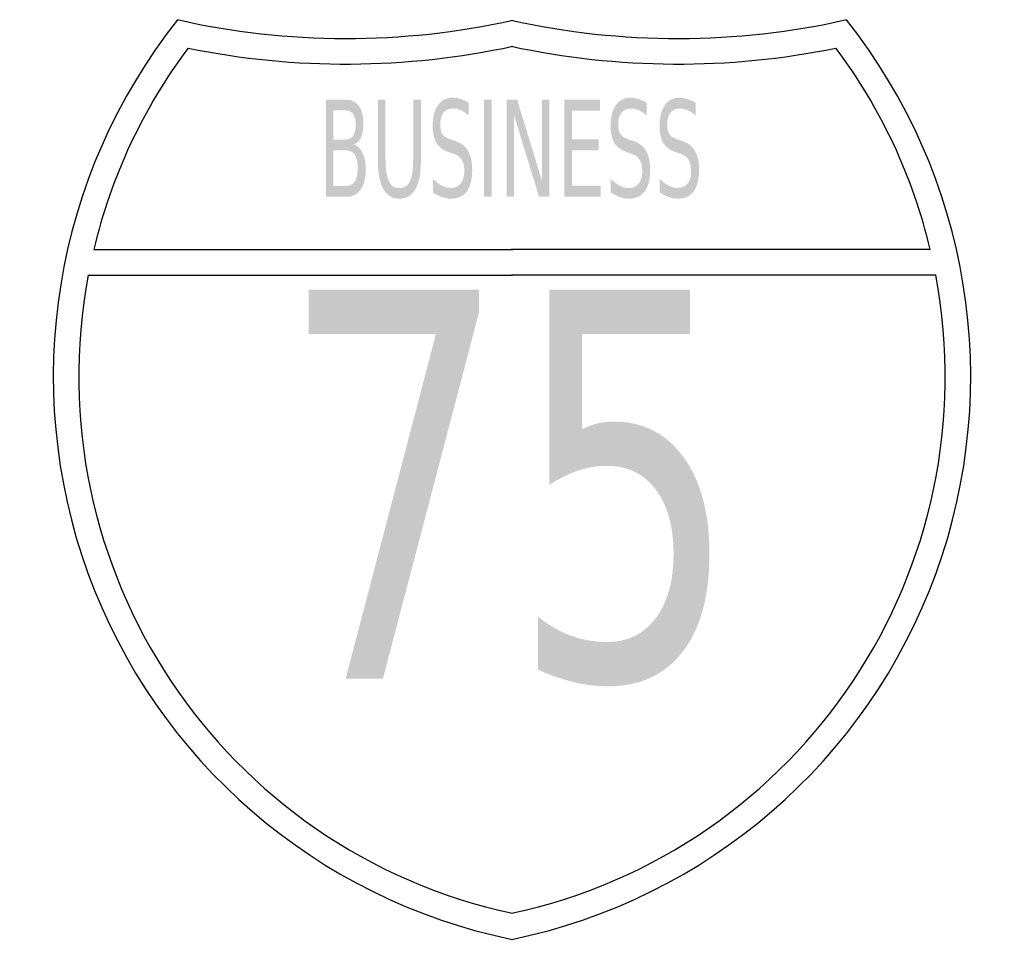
# Model space of a CAD drawing. Header units: inches. Extents: x -0.54 to 0.54, y -0.5 to 0.5.
import ezdxf

# ---------------------------------------------------------------- set-up
doc = ezdxf.new("R2010")
doc.units = ezdxf.units.IN
doc.header["$MEASUREMENT"] = 0

msp = doc.modelspace()

# ---------------------------------------------------------------- hatches: boundary and pattern name
h = msp.add_hatch(color=7)
edge = h.paths.add_edge_path()
edge.add_line((-0.2029, 0.4141), (-0.1817, 0.4141))
edge.add_spline(control_points=[(-0.1817, 0.4141), (-0.1754, 0.4141), (-0.1705, 0.4119), (-0.1671, 0.4073), (-0.1637, 0.4028), (-0.162, 0.3963), (-0.162, 0.3879), (-0.162, 0.3814), (-0.1629, 0.3763), (-0.1646, 0.3725), (-0.1664, 0.3686), (-0.1689, 0.3662), (-0.1724, 0.3653)], knot_values=[0, 0, 0, 0, 1, 1, 1, 2, 2, 2, 3, 3, 3, 4, 4, 4, 4], degree=3, periodic=0)
edge.add_spline(control_points=[(-0.1724, 0.3653), (-0.1682, 0.3638), (-0.1651, 0.3606), (-0.1628, 0.3558), (-0.1606, 0.351), (-0.1594, 0.345), (-0.1594, 0.3378), (-0.1594, 0.3283), (-0.1613, 0.321), (-0.165, 0.3159), (-0.1688, 0.3107), (-0.1741, 0.3081), (-0.1809, 0.3081)], knot_values=[0, 0, 0, 0, 1, 1, 1, 2, 2, 2, 3, 3, 3, 4, 4, 4, 4], degree=3, periodic=0)
edge.add_line((-0.1809, 0.3081), (-0.2029, 0.3081))
edge.add_line((-0.2029, 0.3081), (-0.2029, 0.4141))
edge = h.paths.add_edge_path(flags=0)
edge.add_line((-0.1946, 0.3587), (-0.1946, 0.3199))
edge.add_line((-0.1946, 0.3199), (-0.1813, 0.3199))
edge.add_spline(control_points=[(-0.1813, 0.3199), (-0.1769, 0.3199), (-0.1736, 0.3215), (-0.1714, 0.3247), (-0.1693, 0.3279), (-0.1682, 0.3328), (-0.1682, 0.3394), (-0.1682, 0.346), (-0.1693, 0.3509), (-0.1714, 0.354), (-0.1736, 0.3572), (-0.1769, 0.3587), (-0.1813, 0.3587)], knot_values=[0, 0, 0, 0, 1, 1, 1, 2, 2, 2, 3, 3, 3, 4, 4, 4, 4], degree=3, periodic=0)
edge.add_line((-0.1813, 0.3587), (-0.1946, 0.3587))
edge = h.paths.add_edge_path(flags=0)
edge.add_line((-0.1946, 0.4023), (-0.1946, 0.3704))
edge.add_line((-0.1946, 0.3704), (-0.1823, 0.3704))
edge.add_spline(control_points=[(-0.1823, 0.3704), (-0.1783, 0.3704), (-0.1753, 0.3717), (-0.1733, 0.3743), (-0.1713, 0.377), (-0.1703, 0.381), (-0.1703, 0.3864), (-0.1703, 0.3917), (-0.1713, 0.3957), (-0.1733, 0.3984), (-0.1753, 0.401), (-0.1783, 0.4023), (-0.1823, 0.4023)], knot_values=[0, 0, 0, 0, 1, 1, 1, 2, 2, 2, 3, 3, 3, 4, 4, 4, 4], degree=3, periodic=0)
edge.add_line((-0.1823, 0.4023), (-0.1946, 0.4023))
h = msp.add_hatch(color=7)
edge = h.paths.add_edge_path()
edge.add_line((-0.1462, 0.4141), (-0.1379, 0.4141))
edge.add_line((-0.1379, 0.4141), (-0.1379, 0.3497))
edge.add_spline(control_points=[(-0.1379, 0.3497), (-0.1379, 0.3384), (-0.1367, 0.3302), (-0.1343, 0.3252), (-0.1319, 0.3202), (-0.1281, 0.3177), (-0.1228, 0.3177), (-0.1174, 0.3177), (-0.1136, 0.3202), (-0.1112, 0.3252), (-0.1088, 0.3302), (-0.1077, 0.3384), (-0.1077, 0.3497)], knot_values=[0, 0, 0, 0, 1, 1, 1, 2, 2, 2, 3, 3, 3, 4, 4, 4, 4], degree=3, periodic=0)
edge.add_line((-0.1077, 0.3497), (-0.1077, 0.4141))
edge.add_line((-0.1077, 0.4141), (-0.0993, 0.4141))
edge.add_line((-0.0993, 0.4141), (-0.0993, 0.348))
edge.add_spline(control_points=[(-0.0993, 0.348), (-0.0993, 0.3341), (-0.1013, 0.3237), (-0.1052, 0.3166), (-0.1092, 0.3096), (-0.115, 0.3061), (-0.1228, 0.3061), (-0.1305, 0.3061), (-0.1364, 0.3096), (-0.1403, 0.3166), (-0.1443, 0.3237), (-0.1462, 0.3341), (-0.1462, 0.348)], knot_values=[0, 0, 0, 0, 1, 1, 1, 2, 2, 2, 3, 3, 3, 4, 4, 4, 4], degree=3, periodic=0)
edge.add_line((-0.1462, 0.348), (-0.1462, 0.4141))
h = msp.add_hatch(color=7)
edge = h.paths.add_edge_path()
edge.add_line((-0.0471, 0.4107), (-0.0471, 0.3967))
edge.add_spline(control_points=[(-0.0471, 0.3967), (-0.0502, 0.3993), (-0.0532, 0.4012), (-0.056, 0.4025), (-0.0588, 0.4038), (-0.0615, 0.4044), (-0.064, 0.4044), (-0.0686, 0.4044), (-0.072, 0.4029), (-0.0745, 0.3999), (-0.0769, 0.3968), (-0.0782, 0.3925), (-0.0782, 0.3869), (-0.0782, 0.3823), (-0.0774, 0.3787), (-0.0757, 0.3763), (-0.0741, 0.3739), (-0.071, 0.372), (-0.0664, 0.3705)], knot_values=[0, 0, 0, 0, 1, 1, 1, 2, 2, 2, 3, 3, 3, 4, 4, 4, 5, 5, 5, 6, 6, 6, 6], degree=3, periodic=0)
edge.add_line((-0.0664, 0.3705), (-0.0615, 0.3688))
edge.add_spline(control_points=[(-0.0615, 0.3688), (-0.0553, 0.3667), (-0.0507, 0.3631), (-0.0478, 0.358), (-0.0448, 0.3529), (-0.0434, 0.346), (-0.0434, 0.3374), (-0.0434, 0.3271), (-0.0454, 0.3193), (-0.0493, 0.314), (-0.0533, 0.3087), (-0.0591, 0.3061), (-0.0668, 0.3061), (-0.0697, 0.3061), (-0.0728, 0.3066), (-0.0761, 0.3078), (-0.0794, 0.3089), (-0.0827, 0.3106), (-0.0862, 0.3128)], knot_values=[0, 0, 0, 0, 1, 1, 1, 2, 2, 2, 3, 3, 3, 4, 4, 4, 5, 5, 5, 6, 6, 6, 6], degree=3, periodic=0)
edge.add_line((-0.0862, 0.3128), (-0.0862, 0.3276))
edge.add_spline(control_points=[(-0.0862, 0.3276), (-0.0829, 0.3243), (-0.0796, 0.3218), (-0.0763, 0.3202), (-0.0731, 0.3185), (-0.0699, 0.3177), (-0.0668, 0.3177), (-0.0621, 0.3177), (-0.0585, 0.3193), (-0.0559, 0.3225), (-0.0533, 0.3258), (-0.052, 0.3303), (-0.052, 0.3363), (-0.052, 0.3415), (-0.0529, 0.3456), (-0.0548, 0.3485), (-0.0566, 0.3515), (-0.0597, 0.3537), (-0.0639, 0.3551)], knot_values=[0, 0, 0, 0, 1, 1, 1, 2, 2, 2, 3, 3, 3, 4, 4, 4, 5, 5, 5, 6, 6, 6, 6], degree=3, periodic=0)
edge.add_line((-0.0639, 0.3551), (-0.0689, 0.3568))
edge.add_spline(control_points=[(-0.0689, 0.3568), (-0.0751, 0.359), (-0.0796, 0.3623), (-0.0823, 0.3668), (-0.0851, 0.3714), (-0.0865, 0.3777), (-0.0865, 0.3858), (-0.0865, 0.3952), (-0.0846, 0.4026), (-0.0807, 0.408), (-0.0769, 0.4134), (-0.0717, 0.4161), (-0.065, 0.4161), (-0.0621, 0.4161), (-0.0592, 0.4156), (-0.0562, 0.4147), (-0.0532, 0.4138), (-0.0502, 0.4125), (-0.0471, 0.4107)], knot_values=[0, 0, 0, 0, 1, 1, 1, 2, 2, 2, 3, 3, 3, 4, 4, 4, 5, 5, 5, 6, 6, 6, 6], degree=3, periodic=0)
for points in [[(-0.0304, 0.4141), (-0.0221, 0.4141), (-0.0221, 0.3081), (-0.0304, 0.3081), (-0.0304, 0.4141)], [(-0.0057, 0.4141), (0.0055, 0.4141), (0.0327, 0.3254), (0.0327, 0.4141), (0.0407, 0.4141), (0.0407, 0.3081), (0.0295, 0.3081), (0.0023, 0.3968), (0.0023, 0.3081), (-0.0057, 0.3081), (-0.0057, 0.4141)], [(0.0571, 0.4141), (0.0958, 0.4141), (0.0958, 0.4021), (0.0654, 0.4021), (0.0654, 0.3707), (0.0946, 0.3707), (0.0946, 0.3586), (0.0654, 0.3586), (0.0654, 0.3202), (0.0966, 0.3202), (0.0966, 0.3081), (0.0571, 0.3081), (0.0571, 0.4141)], [(-0.2215, 0.2069), (-0.0359, 0.2069), (-0.0359, 0.1825), (-0.1407, -0.2171), (-0.1813, -0.2171), (-0.0829, 0.1586), (-0.2215, 0.1586), (-0.2215, 0.2069)]]:
    msp.add_hatch(color=7).paths.add_polyline_path(points)
h = msp.add_hatch(color=7)
edge = h.paths.add_edge_path()
edge.add_line((0.1469, 0.4107), (0.1469, 0.3967))
edge.add_spline(control_points=[(0.1469, 0.3967), (0.1438, 0.3993), (0.1408, 0.4012), (0.138, 0.4025), (0.1352, 0.4038), (0.1325, 0.4044), (0.1299, 0.4044), (0.1254, 0.4044), (0.1219, 0.4029), (0.1195, 0.3999), (0.117, 0.3968), (0.1158, 0.3925), (0.1158, 0.3869), (0.1158, 0.3823), (0.1166, 0.3787), (0.1182, 0.3763), (0.1199, 0.3739), (0.123, 0.372), (0.1275, 0.3705)], knot_values=[0, 0, 0, 0, 1, 1, 1, 2, 2, 2, 3, 3, 3, 4, 4, 4, 5, 5, 5, 6, 6, 6, 6], degree=3, periodic=0)
edge.add_line((0.1275, 0.3705), (0.1325, 0.3688))
edge.add_spline(control_points=[(0.1325, 0.3688), (0.1387, 0.3667), (0.1433, 0.3631), (0.1462, 0.358), (0.1491, 0.3529), (0.1506, 0.346), (0.1506, 0.3374), (0.1506, 0.3271), (0.1486, 0.3193), (0.1446, 0.314), (0.1407, 0.3087), (0.1349, 0.3061), (0.1272, 0.3061), (0.1242, 0.3061), (0.1212, 0.3066), (0.1179, 0.3078), (0.1146, 0.3089), (0.1112, 0.3106), (0.1077, 0.3128)], knot_values=[0, 0, 0, 0, 1, 1, 1, 2, 2, 2, 3, 3, 3, 4, 4, 4, 5, 5, 5, 6, 6, 6, 6], degree=3, periodic=0)
edge.add_line((0.1077, 0.3128), (0.1077, 0.3276))
edge.add_spline(control_points=[(0.1077, 0.3276), (0.1111, 0.3243), (0.1144, 0.3218), (0.1176, 0.3202), (0.1209, 0.3185), (0.124, 0.3177), (0.1272, 0.3177), (0.1319, 0.3177), (0.1355, 0.3193), (0.1381, 0.3225), (0.1407, 0.3258), (0.142, 0.3303), (0.142, 0.3363), (0.142, 0.3415), (0.1411, 0.3456), (0.1392, 0.3485), (0.1373, 0.3515), (0.1343, 0.3537), (0.1301, 0.3551)], knot_values=[0, 0, 0, 0, 1, 1, 1, 2, 2, 2, 3, 3, 3, 4, 4, 4, 5, 5, 5, 6, 6, 6, 6], degree=3, periodic=0)
edge.add_line((0.1301, 0.3551), (0.1251, 0.3568))
edge.add_spline(control_points=[(0.1251, 0.3568), (0.1189, 0.359), (0.1144, 0.3623), (0.1116, 0.3668), (0.1089, 0.3714), (0.1075, 0.3777), (0.1075, 0.3858), (0.1075, 0.3952), (0.1094, 0.4026), (0.1132, 0.408), (0.117, 0.4134), (0.1223, 0.4161), (0.129, 0.4161), (0.1319, 0.4161), (0.1348, 0.4156), (0.1378, 0.4147), (0.1408, 0.4138), (0.1438, 0.4125), (0.1469, 0.4107)], knot_values=[0, 0, 0, 0, 1, 1, 1, 2, 2, 2, 3, 3, 3, 4, 4, 4, 5, 5, 5, 6, 6, 6, 6], degree=3, periodic=0)
h = msp.add_hatch(color=7)
edge = h.paths.add_edge_path()
edge.add_line((0.2002, 0.4107), (0.2002, 0.3967))
edge.add_spline(control_points=[(0.2002, 0.3967), (0.1971, 0.3993), (0.1941, 0.4012), (0.1913, 0.4025), (0.1886, 0.4038), (0.1859, 0.4044), (0.1833, 0.4044), (0.1788, 0.4044), (0.1753, 0.4029), (0.1728, 0.3999), (0.1704, 0.3968), (0.1691, 0.3925), (0.1691, 0.3869), (0.1691, 0.3823), (0.17, 0.3787), (0.1716, 0.3763), (0.1732, 0.3739), (0.1763, 0.372), (0.1809, 0.3705)], knot_values=[0, 0, 0, 0, 1, 1, 1, 2, 2, 2, 3, 3, 3, 4, 4, 4, 5, 5, 5, 6, 6, 6, 6], degree=3, periodic=0)
edge.add_line((0.1809, 0.3705), (0.1858, 0.3688))
edge.add_spline(control_points=[(0.1858, 0.3688), (0.192, 0.3667), (0.1966, 0.3631), (0.1995, 0.358), (0.2025, 0.3529), (0.2039, 0.346), (0.2039, 0.3374), (0.2039, 0.3271), (0.2019, 0.3193), (0.198, 0.314), (0.194, 0.3087), (0.1882, 0.3061), (0.1805, 0.3061), (0.1776, 0.3061), (0.1745, 0.3066), (0.1712, 0.3078), (0.168, 0.3089), (0.1646, 0.3106), (0.1611, 0.3128)], knot_values=[0, 0, 0, 0, 1, 1, 1, 2, 2, 2, 3, 3, 3, 4, 4, 4, 5, 5, 5, 6, 6, 6, 6], degree=3, periodic=0)
edge.add_line((0.1611, 0.3128), (0.1611, 0.3276))
edge.add_spline(control_points=[(0.1611, 0.3276), (0.1645, 0.3243), (0.1678, 0.3218), (0.171, 0.3202), (0.1742, 0.3185), (0.1774, 0.3177), (0.1805, 0.3177), (0.1852, 0.3177), (0.1889, 0.3193), (0.1914, 0.3225), (0.194, 0.3258), (0.1953, 0.3303), (0.1953, 0.3363), (0.1953, 0.3415), (0.1944, 0.3456), (0.1925, 0.3485), (0.1907, 0.3515), (0.1876, 0.3537), (0.1834, 0.3551)], knot_values=[0, 0, 0, 0, 1, 1, 1, 2, 2, 2, 3, 3, 3, 4, 4, 4, 5, 5, 5, 6, 6, 6, 6], degree=3, periodic=0)
edge.add_line((0.1834, 0.3551), (0.1784, 0.3568))
edge.add_spline(control_points=[(0.1784, 0.3568), (0.1722, 0.359), (0.1677, 0.3623), (0.165, 0.3668), (0.1622, 0.3714), (0.1609, 0.3777), (0.1609, 0.3858), (0.1609, 0.3952), (0.1628, 0.4026), (0.1666, 0.408), (0.1704, 0.4134), (0.1756, 0.4161), (0.1823, 0.4161), (0.1852, 0.4161), (0.1881, 0.4156), (0.1911, 0.4147), (0.1941, 0.4138), (0.1971, 0.4125), (0.2002, 0.4107)], knot_values=[0, 0, 0, 0, 1, 1, 1, 2, 2, 2, 3, 3, 3, 4, 4, 4, 5, 5, 5, 6, 6, 6, 6], degree=3, periodic=0)
h = msp.add_hatch(color=7)
edge = h.paths.add_edge_path()
edge.add_line((0.0406, 0.2069), (0.194, 0.2069))
edge.add_line((0.194, 0.2069), (0.194, 0.1586))
edge.add_line((0.194, 0.1586), (0.0763, 0.1586))
edge.add_line((0.0763, 0.1586), (0.0763, 0.0547))
edge.add_spline(control_points=[(0.0763, 0.0547), (0.082, 0.0575), (0.0877, 0.0597), (0.0933, 0.0611), (0.099, 0.0625), (0.1047, 0.0632), (0.1104, 0.0632), (0.1426, 0.0632), (0.1682, 0.0502), (0.187, 0.0243), (0.2058, -0.0016), (0.2152, -0.0368), (0.2152, -0.0811), (0.2152, -0.1267), (0.2056, -0.1622), (0.1862, -0.1875), (0.1669, -0.2127), (0.1396, -0.2254), (0.1044, -0.2254), (0.0922, -0.2254), (0.0799, -0.2239), (0.0673, -0.2208), (0.0548, -0.2178), (0.0418, -0.2133), (0.0283, -0.2072)], knot_values=[0, 0, 0, 0, 1, 1, 1, 2, 2, 2, 3, 3, 3, 4, 4, 4, 5, 5, 5, 6, 6, 6, 7, 7, 7, 8, 8, 8, 8], degree=3, periodic=0)
edge.add_line((0.0283, -0.2072), (0.0283, -0.1495))
edge.add_spline(control_points=[(0.0283, -0.1495), (0.0399, -0.1588), (0.0519, -0.1657), (0.0643, -0.1703), (0.0767, -0.1748), (0.0898, -0.1771), (0.1035, -0.1771), (0.1259, -0.1771), (0.1436, -0.1685), (0.1566, -0.1512), (0.1696, -0.134), (0.1761, -0.1106), (0.1761, -0.0811), (0.1761, -0.0515), (0.1696, -0.0282), (0.1566, -0.0109), (0.1436, 0.0063), (0.1259, 0.0149), (0.1035, 0.0149), (0.0931, 0.0149), (0.0827, 0.0132), (0.0723, 0.0098), (0.0619, 0.0064), (0.0513, 0.0011), (0.0406, -0.0061)], knot_values=[0, 0, 0, 0, 1, 1, 1, 2, 2, 2, 3, 3, 3, 4, 4, 4, 5, 5, 5, 6, 6, 6, 7, 7, 7, 8, 8, 8, 8], degree=3, periodic=0)
edge.add_line((0.0406, -0.0061), (0.0406, 0.2069))

# ---------------------------------------------------------------- linework, layer by layer
at = {"color": 7}
for p, q in [((-0.4559, 0.2506), (0.0008, 0.2506)), ((0.4559, 0.2506), (-0.0008, 0.2506)), ((-0.4618, 0.2228), (0.0006, 0.2228)), ((0.4618, 0.2228), (-0.0006, 0.2228))]:
    msp.add_line(p, q, dxfattribs=at)
for points in [[(-0.3645, 0.5011), (-0.4996, 0.3307), (-0.5366, 0.1024), (-0.4623, -0.102), (-0.3879, -0.3063), (-0.2128, -0.4575), (0.0002, -0.5012)], [(-0.0002, -0.5012), (0.2128, -0.4575), (0.3879, -0.3063), (0.4623, -0.102), (0.5366, 0.1024), (0.4996, 0.3307), (0.3645, 0.5011)]]:
    msp.add_open_spline(points, degree=3, knots=[0, 0, 0, 0, 1, 1, 1, 2, 2, 2, 2], dxfattribs=at)
for points in [[(-0.3647, 0.5012), (-0.2444, 0.474), (-0.1196, 0.4738), (0.0008, 0.5006)], [(-0.0008, 0.5006), (0.1196, 0.4738), (0.2444, 0.474), (0.3647, 0.5012)], [(-0.3531, 0.4702), (-0.402, 0.4048), (-0.437, 0.3301), (-0.4559, 0.2507)], [(-0.3531, 0.4702), (-0.2363, 0.4464), (-0.1157, 0.447), (0.0009, 0.4722)], [(-0.0009, 0.4722), (0.1157, 0.447), (0.2363, 0.4464), (0.3531, 0.4702)], [(0.4559, 0.2507), (0.437, 0.3301), (0.402, 0.4048), (0.3531, 0.4702)], [(-0.4618, 0.2228), (-0.5219, -0.0961), (-0.3167, -0.4048), (0.0006, -0.4728)], [(-0.0006, -0.4728), (0.3167, -0.4048), (0.5219, -0.0961), (0.4618, 0.2228)]]:
    msp.add_open_spline(points, degree=3, dxfattribs=at)

doc.saveas('drawing.dxf')
